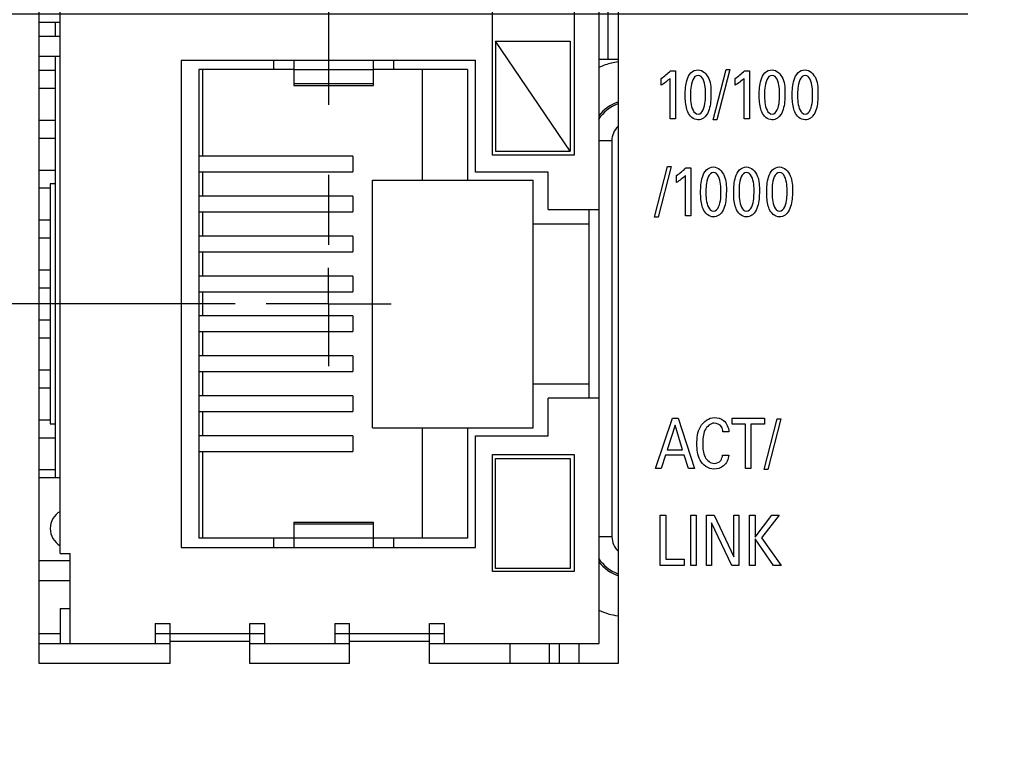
# Model space of a CAD drawing. Header units: inches. Extents: x 0 to 34, y 0 to 22.
# Tile 23 of 39: x 12.3 to 14.2, y 11.9 to 13.3. Entities that reach past the tile are written whole.
import ezdxf

# ---------------------------------------------------------------- set-up
doc = ezdxf.new("R2010")
doc.units = ezdxf.units.IN
doc.header["$LTSCALE"] = 1.87
doc.header["$MEASUREMENT"] = 0
doc.linetypes.add('CENTER', pattern=[0.6, 0.375, -0.075, 0.075, -0.075])
doc.layers.get('0').update_dxf_attribs({"linetype": 'CONTINUOUS'})
for name, color, linetype in [('ARTWORK', 7, 'CONTINUOUS'), ('DEFAULT_1', 7, 'CENTER'), ('DIMENSIONS', 7, 'CONTINUOUS')]:
    doc.layers.add(name, color=color, linetype=linetype)
doc.styles.get("Standard").update_dxf_attribs({"font": 'txt', "width": 0.8})
doc.dimstyles.new('DIMSTYLE_3', dxfattribs={"dimtxt": 0.125, "dimasz": 0.18, "dimexe": 0.125, "dimexo": 0.0625, "dimgap": 0.03125, "dimtad": 0, "dimtih": 1, "dimtoh": 1, "dimlfac": 0.5, "dimzin": 4, "dimdsep": 46, "dimtxsty": 'STANDARD', "dimblk": '_FILLED', "dimblk1": '_FILLED', "dimblk2": '_FILLED', "dimcen": 0.09, "dimadec": 0, "dimazin": 0, "dimtp": 0.01, "dimtm": 0.01, "dimtfac": 1, "dimtofl": 0, "dimtmove": 0, "dimatfit": 3, "dimldrblk": '_FILLED', "dimfxl": 1, "dimtolj": 1, "dimtzin": 4, "dimarcsym": 0})

# ---------------------------------------------------------------- blocks, each defined once
blk = doc.blocks.new('*D19')
at = {"layer": 'DIMENSIONS', "color": 2, "linetype": 'CONTINUOUS'}
blk.add_line((12.6853, 12.7396), (7.101, 12.7396), dxfattribs=at)
at = {"layer": 'DIMENSIONS', "color": 2, "linetype": 'CONTINUOUS', "insert": (7.0385, 12.8021), "char_height": 0.125, "width": 1.125, "attachment_point": 3, "line_spacing_factor": 0.9}
blk.add_mtext('2.27{\\Ftxt.shx;\\W1.000000;\\H0.125000; }[57.6]', dxfattribs=at)
blk = doc.blocks.new('_FILLED')
at = {"color": 0, "linetype": 'BYBLOCK'}
blk.add_solid([(0, 0), (-1, 0.174), (-1, -0.174)], dxfattribs=at)
blk = doc.blocks.new('*D20')
at = {"layer": 'DIMENSIONS', "color": 2, "linetype": 'CONTINUOUS'}
blk.add_line((12.6853, 13.8396), (7.101, 13.8396), dxfattribs=at)
at = {"layer": 'DIMENSIONS', "color": 2, "linetype": 'CONTINUOUS', "insert": (7.0385, 13.9021), "char_height": 0.125, "width": 1.125, "attachment_point": 3, "line_spacing_factor": 0.9}
blk.add_mtext('2.82{\\Ftxt.shx;\\W1.000000;\\H0.125000; }[71.6]', dxfattribs=at)
blk = doc.blocks.new('*D21')
at = {"layer": 'DIMENSIONS', "color": 2, "linetype": 'CONTINUOUS'}
blk.add_line((14.4811, 14.2146), (7.101, 14.2146), dxfattribs=at)
at = {"layer": 'DIMENSIONS', "color": 2, "linetype": 'CONTINUOUS', "insert": (7.0385, 14.2771), "char_height": 0.125, "width": 1.125, "attachment_point": 3, "line_spacing_factor": 0.9}
blk.add_mtext('3.01{\\Ftxt.shx;\\W1.000000;\\H0.125000; }[76.4]', dxfattribs=at)
blk = doc.blocks.new('*D22')
at = {"layer": 'DIMENSIONS', "color": 2, "linetype": 'CONTINUOUS'}
blk.add_line((14.1536, 13.3196), (7.101, 13.3196), dxfattribs=at)
at = {"layer": 'DIMENSIONS', "color": 2, "linetype": 'CONTINUOUS', "insert": (7.0385, 13.3821), "char_height": 0.125, "width": 0.925, "attachment_point": 3, "line_spacing_factor": 0.9}
blk.add_mtext('2.56{\\Ftxt.shx;\\W1.000000;\\H0.125000; }[65]', dxfattribs=at)

msp = doc.modelspace()

# ---------------------------------------------------------------- linework, layer by layer
at = {"color": 3, "linetype": 'CONTINUOUS'}
for p, q in [((12.2928, 12.0196), (12.2928, 14.5596)), ((13.4528, 14.5596), (13.4528, 12.0196)), ((12.5549, 12.0196), (12.2928, 12.0196)), ((12.9149, 12.0196), (12.7149, 12.0196)), ((13.4528, 12.0196), (13.0749, 12.0196))]:
    msp.add_line(p, q, dxfattribs=at)
at = {"color": 7, "linetype": 'CONTINUOUS'}
for p, q in [((13.4149, 12.0596), (13.4149, 14.5196)), ((12.3349, 12.2396), (12.3349, 14.3396)), ((13.2009, 13.0376), (13.2009, 13.5416)), ((13.3649, 13.5416), (13.3649, 13.0376)), ((13.4325, 13.3496), (13.4325, 13.2296)), ((12.2928, 13.3036), (12.3349, 13.3036)), ((12.3249, 13.3036), (12.3249, 13.2756)), ((12.2928, 13.2756), (12.3349, 13.2756)), ((13.2069, 13.2656), (13.2069, 13.0456)), ((13.3569, 13.0456), (13.2069, 13.2656)), ((13.2069, 13.2656), (13.3569, 13.2656)), ((13.3569, 13.2656), (13.3569, 13.0456)), ((12.2928, 13.2356), (12.3349, 13.2356)), ((12.3249, 13.2356), (12.3249, 12.3921)), ((12.5769, 13.2276), (12.5769, 12.2516)), ((12.5769, 13.2276), (13.1669, 13.2276)), ((12.7629, 13.2086), (12.7629, 13.2276)), ((12.8029, 13.2276), (12.8029, 13.1771)), ((12.9629, 13.1771), (12.9629, 13.2276)), ((13.0029, 13.2276), (13.0029, 13.2086)), ((13.1669, 13.0036), (13.1669, 13.2276)), ((13.4149, 13.2296), (13.4528, 13.2296)), ((12.2928, 13.2076), (12.3249, 13.2076)), ((12.6129, 13.2086), (12.6129, 12.2706)), ((12.8029, 13.2086), (12.6129, 13.2086)), ((12.6209, 13.0353), (12.6209, 13.2086)), ((12.9629, 13.208), (12.8029, 13.208)), ((13.1509, 13.2086), (12.9629, 13.2086)), ((13.0609, 12.9876), (13.0609, 13.2086)), ((13.1509, 13.2086), (13.1509, 12.9876)), ((12.2928, 13.1716), (12.3249, 13.1716)), ((12.8029, 13.1811), (12.9629, 13.1811)), ((12.8029, 13.1771), (12.9629, 13.1771)), ((12.2928, 13.1076), (12.3249, 13.1076)), ((12.2928, 13.0716), (12.3249, 13.0716)), ((13.4406, 13.0662), (13.4149, 13.0662)), ((13.4406, 13.0662), (13.4406, 12.2729)), ((13.2069, 13.0456), (13.3569, 13.0456)), ((12.9215, 13.0353), (12.6129, 13.0353)), ((12.9215, 13.0353), (12.9215, 13.0039)), ((13.3649, 13.0376), (13.2009, 13.0376)), ((12.2928, 13.0076), (12.3249, 13.0076)), ((12.6129, 13.0039), (12.9215, 13.0039)), ((12.6209, 12.9553), (12.6209, 13.0039)), ((12.9609, 12.4916), (12.9609, 12.9876)), ((12.9609, 12.9876), (13.2829, 12.9876)), ((13.3129, 13.0036), (13.1669, 13.0036)), ((13.2829, 12.4916), (13.2829, 12.9876)), ((13.3129, 12.9286), (13.3129, 13.0036)), ((12.2928, 12.9716), (12.3149, 12.9716)), ((12.3149, 12.9796), (12.3149, 12.4996)), ((12.3249, 12.9796), (12.3149, 12.9796)), ((12.9215, 12.9553), (12.6129, 12.9553)), ((12.9215, 12.9553), (12.9215, 12.9239)), ((13.3129, 12.9286), (13.4149, 12.9286)), ((13.3949, 12.5506), (13.3949, 12.9286)), ((12.2928, 12.9076), (12.3149, 12.9076)), ((12.6129, 12.9239), (12.9215, 12.9239)), ((12.6209, 12.8753), (12.6209, 12.9239)), ((13.2829, 12.8996), (13.3949, 12.8996)), ((12.2928, 12.8716), (12.3149, 12.8716)), ((12.9215, 12.8753), (12.6129, 12.8753)), ((12.9215, 12.8753), (12.9215, 12.8439)), ((12.6129, 12.8439), (12.9215, 12.8439)), ((12.6209, 12.7953), (12.6209, 12.8439)), ((12.2928, 12.8076), (12.3149, 12.8076)), ((12.9215, 12.7953), (12.6129, 12.7953)), ((12.9215, 12.7953), (12.9215, 12.7639)), ((12.2928, 12.7716), (12.3149, 12.7716)), ((12.6129, 12.7639), (12.9215, 12.7639)), ((12.6209, 12.7153), (12.6209, 12.7639)), ((12.9215, 12.7153), (12.6129, 12.7153)), ((12.9215, 12.7153), (12.9215, 12.6839)), ((12.2928, 12.7076), (12.3149, 12.7076)), ((12.2928, 12.6716), (12.3149, 12.6716)), ((12.6129, 12.6839), (12.9215, 12.6839)), ((12.6209, 12.6353), (12.6209, 12.6839)), ((12.9215, 12.6353), (12.6129, 12.6353)), ((12.9215, 12.6353), (12.9215, 12.6039)), ((12.2928, 12.6076), (12.3149, 12.6076)), ((12.6129, 12.6039), (12.9215, 12.6039)), ((12.6209, 12.5553), (12.6209, 12.6039)), ((12.2928, 12.5716), (12.3149, 12.5716)), ((13.2829, 12.5796), (13.3949, 12.5796)), ((12.9215, 12.5553), (12.6129, 12.5553)), ((12.9215, 12.5553), (12.9215, 12.5239)), ((13.3129, 12.4756), (13.3129, 12.5506)), ((13.4149, 12.5506), (13.3129, 12.5506)), ((12.6129, 12.5239), (12.9215, 12.5239)), ((12.6209, 12.4753), (12.6209, 12.5239)), ((12.2928, 12.5076), (12.3149, 12.5076)), ((12.3149, 12.4996), (12.3249, 12.4996)), ((12.9215, 12.4753), (12.6129, 12.4753)), ((12.9215, 12.4753), (12.9215, 12.4439)), ((12.9609, 12.4916), (13.2829, 12.4916)), ((13.0609, 12.2706), (13.0609, 12.4916)), ((13.1509, 12.4916), (13.1509, 12.2706)), ((13.1669, 12.2516), (13.1669, 12.4756)), ((13.1669, 12.4756), (13.3129, 12.4756)), ((12.2928, 12.4716), (12.3249, 12.4716)), ((12.6129, 12.4439), (12.9215, 12.4439)), ((12.6209, 12.2706), (12.6209, 12.4439)), ((13.2009, 12.2036), (13.2009, 12.4376)), ((13.2009, 12.4376), (13.3649, 12.4376)), ((13.3649, 12.4376), (13.3649, 12.2036)), ((13.2069, 12.2096), (13.2069, 12.4296)), ((13.2069, 12.4296), (13.3569, 12.4296)), ((13.3569, 12.4296), (13.3569, 12.2096)), ((12.2928, 12.4076), (12.3249, 12.4076)), ((12.2928, 12.3921), (12.3349, 12.3921)), ((12.8029, 12.3021), (12.8029, 12.2516)), ((12.8029, 12.3021), (12.9629, 12.3021)), ((12.9629, 12.2981), (12.8029, 12.2981)), ((12.9629, 12.2516), (12.9629, 12.3021)), ((12.8029, 12.2706), (12.6129, 12.2706)), ((12.7629, 12.2516), (12.7629, 12.2706)), ((12.8029, 12.2712), (12.9629, 12.2712)), ((13.1509, 12.2706), (12.9629, 12.2706)), ((13.0029, 12.2706), (13.0029, 12.2516)), ((13.4406, 12.2729), (13.4149, 12.2729)), ((12.3349, 12.2396), (12.3549, 12.2396)), ((12.3549, 12.0596), (12.3549, 12.2396)), ((12.5769, 12.2516), (13.1669, 12.2516)), ((12.2928, 12.2256), (12.3549, 12.2256)), ((13.3649, 12.2036), (13.2009, 12.2036)), ((13.3569, 12.2096), (13.2069, 12.2096)), ((12.2928, 12.1856), (12.3549, 12.1856)), ((12.3349, 12.1296), (12.3349, 12.0596)), ((12.3349, 12.1296), (12.3549, 12.1296)), ((12.5249, 12.0996), (12.5249, 12.0596)), ((12.5249, 12.0996), (12.5549, 12.0996)), ((12.5549, 12.0196), (12.5549, 12.0996)), ((12.7149, 12.0196), (12.7149, 12.0996)), ((12.7149, 12.0996), (12.7449, 12.0996)), ((12.7449, 12.0596), (12.7449, 12.0996)), ((12.8849, 12.0996), (12.8849, 12.0596)), ((12.8849, 12.0996), (12.9149, 12.0996)), ((12.9149, 12.0196), (12.9149, 12.0996)), ((13.0749, 12.0196), (13.0749, 12.0996)), ((13.0749, 12.0996), (13.1049, 12.0996)), ((13.1049, 12.0596), (13.1049, 12.0996)), ((12.2928, 12.0796), (12.3349, 12.0796)), ((12.5249, 12.0796), (12.7449, 12.0796)), ((12.8849, 12.0796), (13.1049, 12.0796)), ((12.2928, 12.0596), (12.5549, 12.0596)), ((12.7149, 12.0636), (12.5549, 12.0636)), ((12.7149, 12.0596), (12.9149, 12.0596)), ((13.0749, 12.0636), (12.9149, 12.0636)), ((13.0749, 12.0596), (13.4149, 12.0596)), ((13.2361, 12.0596), (13.2361, 12.0196)), ((13.3148, 12.0596), (13.3148, 12.0196)), ((13.3348, 12.0596), (13.3348, 12.0196)), ((13.3741, 12.0596), (13.3741, 12.0196))]:
    msp.add_line(p, q, dxfattribs=at)
for centre, radius, start, end in [((13.4774, 13.0681), 0.1581, 99.0044, 103.6651), ((13.4773, 13.0687), 0.1575, 103.6739, 113.4778), ((13.4773, 13.0689), 0.0787, 108.2144, 143.0828), ((13.4799, 13.0662), 0.0787, 110.2772, 147.3447), ((13.4799, 13.0662), 0.0394, 133.7202, 180.0046), ((12.3549, 12.2896), 0.04, 120.3947, 239.6176), ((13.48, 12.273), 0.0394, 180.0065, 226.2723), ((13.48, 12.273), 0.0788, 212.6637, 249.7152), ((13.4773, 12.2703), 0.0787, 216.9295, 251.8054), ((13.4775, 12.2708), 0.158, 246.5289, 260.9678)]:
    msp.add_arc(centre, radius, start, end, dxfattribs=at)
at = {"layer": 'ARTWORK', "color": 40, "linetype": 'CONTINUOUS'}
for p, q in [((13.5578, 13.2063), (13.5677, 13.2063)), ((13.5677, 13.2063), (13.5677, 13.1101)), ((13.6434, 13.1078), (13.6694, 13.2092)), ((13.6766, 13.2092), (13.6507, 13.1078)), ((13.6694, 13.2092), (13.6766, 13.2092)), ((13.7061, 13.2063), (13.716, 13.2063)), ((13.716, 13.2063), (13.716, 13.1101)), ((13.5392, 13.1772), (13.5392, 13.1911)), ((13.557, 13.1101), (13.557, 13.1911)), ((13.6875, 13.1772), (13.6875, 13.1911)), ((13.7054, 13.1101), (13.7054, 13.1911)), ((13.5677, 13.1101), (13.557, 13.1101)), ((13.6507, 13.1078), (13.6434, 13.1078)), ((13.716, 13.1101), (13.7054, 13.1101)), ((13.5259, 12.9134), (13.5519, 13.0147)), ((13.5591, 13.0147), (13.5333, 12.9134)), ((13.5519, 13.0147), (13.5591, 13.0147)), ((13.5887, 13.0118), (13.5986, 13.0118)), ((13.5986, 13.0118), (13.5986, 12.9156)), ((13.57, 12.9828), (13.57, 12.9967)), ((13.5879, 12.9156), (13.5879, 12.9967)), ((13.5333, 12.9134), (13.5259, 12.9134)), ((13.5986, 12.9156), (13.5879, 12.9156)), ((13.5279, 12.4101), (13.5617, 12.5105)), ((13.5671, 12.4967), (13.5516, 12.4475)), ((13.5617, 12.5105), (13.5736, 12.5105)), ((13.5819, 12.4475), (13.5671, 12.4967)), ((13.5736, 12.5105), (13.606, 12.4101)), ((13.6814, 12.4987), (13.6814, 12.5105)), ((13.6814, 12.5105), (13.7461, 12.5105)), ((13.7083, 12.4987), (13.6814, 12.4987)), ((13.7083, 12.4101), (13.7083, 12.4987)), ((13.7193, 12.4987), (13.7193, 12.4101)), ((13.7461, 12.4987), (13.7193, 12.4987)), ((13.7459, 12.4079), (13.7719, 12.5092)), ((13.7461, 12.5105), (13.7461, 12.4987)), ((13.7791, 12.5092), (13.7533, 12.4079)), ((13.7719, 12.5092), (13.7791, 12.5092)), ((13.6749, 12.4834), (13.663, 12.4834)), ((13.548, 12.4363), (13.5394, 12.4101)), ((13.5852, 12.4363), (13.548, 12.4363)), ((13.5516, 12.4475), (13.5819, 12.4475)), ((13.5939, 12.4101), (13.5852, 12.4363)), ((13.6625, 12.4365), (13.6747, 12.4365)), ((13.5394, 12.4101), (13.5279, 12.4101)), ((13.606, 12.4101), (13.5939, 12.4101)), ((13.7193, 12.4101), (13.7083, 12.4101)), ((13.7533, 12.4079), (13.7459, 12.4079)), ((13.5373, 12.2157), (13.5373, 12.3161)), ((13.5373, 12.3161), (13.5483, 12.3161)), ((13.5483, 12.3161), (13.5483, 12.228)), ((13.5985, 12.2157), (13.5985, 12.3161)), ((13.5985, 12.3161), (13.6096, 12.3161)), ((13.6096, 12.3161), (13.6096, 12.2157)), ((13.6302, 12.2157), (13.6302, 12.3161)), ((13.6302, 12.3161), (13.6456, 12.3161)), ((13.6456, 12.3161), (13.685, 12.2331)), ((13.685, 12.2331), (13.685, 12.3161)), ((13.685, 12.3161), (13.6952, 12.3161)), ((13.6952, 12.3161), (13.6952, 12.2157)), ((13.7164, 12.2157), (13.7164, 12.3161)), ((13.7164, 12.3161), (13.7274, 12.3161)), ((13.7274, 12.3161), (13.7274, 12.2721)), ((13.7274, 12.2721), (13.7608, 12.3161)), ((13.776, 12.3161), (13.7402, 12.2711)), ((13.7608, 12.3161), (13.776, 12.3161)), ((13.6403, 12.3009), (13.6403, 12.2157)), ((13.681, 12.2157), (13.6403, 12.3009)), ((13.7274, 12.2689), (13.7274, 12.2157)), ((13.7644, 12.2157), (13.7274, 12.2689)), ((13.7402, 12.2711), (13.7799, 12.2157)), ((13.5856, 12.2157), (13.5373, 12.2157)), ((13.5483, 12.228), (13.5856, 12.228)), ((13.5856, 12.228), (13.5856, 12.2157)), ((13.6096, 12.2157), (13.5985, 12.2157)), ((13.6403, 12.2157), (13.6302, 12.2157)), ((13.6952, 12.2157), (13.681, 12.2157)), ((13.7274, 12.2157), (13.7164, 12.2157)), ((13.7799, 12.2157), (13.7644, 12.2157))]:
    msp.add_line(p, q, dxfattribs=at)
for points in [[(13.5392, 13.1911), (13.5459, 13.1955), (13.5523, 13.2005), (13.5578, 13.2063)], [(13.6875, 13.1911), (13.6942, 13.1955), (13.7006, 13.2005), (13.7061, 13.2063)], [(13.557, 13.1911), (13.5518, 13.1857), (13.5457, 13.1811), (13.5392, 13.1772)], [(13.7054, 13.1911), (13.7002, 13.1857), (13.694, 13.1811), (13.6875, 13.1772)], [(13.613, 13.1081), (13.6044, 13.1081), (13.5957, 13.116), (13.5925, 13.1241)], [(13.7614, 13.1081), (13.7527, 13.1081), (13.744, 13.116), (13.7408, 13.1241)], [(13.8276, 13.1081), (13.8189, 13.1081), (13.8102, 13.116), (13.8071, 13.1241)], [(13.57, 12.9967), (13.5768, 13.0011), (13.5832, 13.006), (13.5887, 13.0118)], [(13.5879, 12.9967), (13.5827, 12.9912), (13.5766, 12.9866), (13.57, 12.9828)], [(13.6439, 12.9137), (13.6353, 12.9137), (13.6266, 12.9216), (13.6234, 12.9297)], [(13.7101, 12.9137), (13.7015, 12.9137), (13.6928, 12.9216), (13.6896, 12.9297)], [(13.7764, 12.9137), (13.7677, 12.9137), (13.759, 12.9216), (13.7558, 12.9297)], [(13.6586, 12.426), (13.6608, 12.429), (13.662, 12.4328), (13.6625, 12.4365)], [(13.6456, 12.42), (13.6504, 12.42), (13.6557, 12.4222), (13.6586, 12.426)]]:
    msp.add_open_spline(points, degree=3, dxfattribs=at)
for points, knots in [([(13.5875, 13.1571), (13.5875, 13.1675), (13.5885, 13.1833), (13.5971, 13.2034), (13.6081, 13.2082), (13.6133, 13.2082)], [0, 0, 0, 0, 0.495511, 0.752963, 1, 1, 1, 1]), ([(13.6133, 13.2082), (13.6225, 13.2082), (13.6398, 13.1897), (13.639, 13.1698), (13.639, 13.1593)], [0, 0, 0, 0, 0.468937, 1, 1, 1, 1]), ([(13.7358, 13.1571), (13.7358, 13.1675), (13.7369, 13.1833), (13.7454, 13.2034), (13.7564, 13.2082), (13.7616, 13.2082)], [0, 0, 0, 0, 0.495562, 0.753034, 1, 1, 1, 1]), ([(13.7616, 13.2082), (13.7709, 13.2082), (13.7881, 13.1897), (13.7874, 13.1698), (13.7874, 13.1593)], [0, 0, 0, 0, 0.468937, 1, 1, 1, 1]), ([(13.802, 13.1571), (13.802, 13.1675), (13.8031, 13.1833), (13.8117, 13.2034), (13.8226, 13.2082), (13.8278, 13.2082)], [0, 0, 0, 0, 0.495556, 0.753031, 1, 1, 1, 1]), ([(13.8278, 13.2082), (13.8371, 13.2082), (13.8544, 13.1897), (13.8536, 13.1698), (13.8536, 13.1593)], [0, 0, 0, 0, 0.468937, 1, 1, 1, 1]), ([(13.6134, 13.1971), (13.6034, 13.1971), (13.5981, 13.1753), (13.5981, 13.1622), (13.5981, 13.1578)], [0, 0, 0, 0, 0.689393, 1, 1, 1, 1]), ([(13.6282, 13.158), (13.6282, 13.1633), (13.6285, 13.1762), (13.6224, 13.1971), (13.6134, 13.1971)], [0, 0, 0, 0, 0.368043, 1, 1, 1, 1]), ([(13.7617, 13.1971), (13.7518, 13.1971), (13.7464, 13.1753), (13.7465, 13.1622), (13.7465, 13.1578)], [0, 0, 0, 0, 0.689393, 1, 1, 1, 1]), ([(13.7766, 13.158), (13.7766, 13.1633), (13.7768, 13.1762), (13.7708, 13.1971), (13.7617, 13.1971)], [0, 0, 0, 0, 0.368043, 1, 1, 1, 1]), ([(13.8279, 13.1971), (13.818, 13.1971), (13.8127, 13.1753), (13.8127, 13.1622), (13.8127, 13.1578)], [0, 0, 0, 0, 0.689393, 1, 1, 1, 1]), ([(13.8428, 13.158), (13.8428, 13.1633), (13.843, 13.1762), (13.837, 13.1971), (13.8279, 13.1971)], [0, 0, 0, 0, 0.368043, 1, 1, 1, 1]), ([(13.5925, 13.1241), (13.5918, 13.1259), (13.5882, 13.1365), (13.5875, 13.1478), (13.5875, 13.1571)], [0, 0, 0, 0, 0.171455, 1, 1, 1, 1]), ([(13.5981, 13.1578), (13.5981, 13.1528), (13.598, 13.1401), (13.6041, 13.1197), (13.6132, 13.1197)], [0, 0, 0, 0, 0.355632, 1, 1, 1, 1]), ([(13.6132, 13.1197), (13.6228, 13.1197), (13.6282, 13.1409), (13.6282, 13.1536), (13.6282, 13.158)], [0, 0, 0, 0, 0.686075, 1, 1, 1, 1]), ([(13.639, 13.1593), (13.639, 13.1542), (13.6385, 13.1392), (13.6349, 13.1232), (13.6284, 13.1155)], [0, 0, 0, 0, 0.336738, 1, 1, 1, 1]), ([(13.7408, 13.1241), (13.7401, 13.1259), (13.7365, 13.1365), (13.7358, 13.1478), (13.7358, 13.1571)], [0, 0, 0, 0, 0.171453, 1, 1, 1, 1]), ([(13.7465, 13.1578), (13.7465, 13.1528), (13.7464, 13.1401), (13.7524, 13.1197), (13.7615, 13.1197)], [0, 0, 0, 0, 0.355634, 1, 1, 1, 1]), ([(13.7615, 13.1197), (13.7712, 13.1197), (13.7766, 13.1409), (13.7766, 13.1536), (13.7766, 13.158)], [0, 0, 0, 0, 0.686077, 1, 1, 1, 1]), ([(13.7874, 13.1593), (13.7874, 13.1542), (13.7869, 13.1392), (13.7832, 13.1232), (13.7767, 13.1155)], [0, 0, 0, 0, 0.336738, 1, 1, 1, 1]), ([(13.8071, 13.1241), (13.8063, 13.1259), (13.8027, 13.1365), (13.802, 13.1478), (13.802, 13.1571)], [0, 0, 0, 0, 0.171455, 1, 1, 1, 1]), ([(13.8127, 13.1578), (13.8127, 13.1528), (13.8126, 13.1401), (13.8187, 13.1197), (13.8277, 13.1197)], [0, 0, 0, 0, 0.355634, 1, 1, 1, 1]), ([(13.8277, 13.1197), (13.8374, 13.1197), (13.8428, 13.1409), (13.8428, 13.1536), (13.8428, 13.158)], [0, 0, 0, 0, 0.686077, 1, 1, 1, 1]), ([(13.8536, 13.1593), (13.8536, 13.1542), (13.8531, 13.1392), (13.8494, 13.1232), (13.8429, 13.1155)], [0, 0, 0, 0, 0.336738, 1, 1, 1, 1]), ([(13.6284, 13.1155), (13.6271, 13.114), (13.6229, 13.11), (13.6169, 13.1081), (13.613, 13.1081)], [0, 0, 0, 0, 0.328405, 1, 1, 1, 1]), ([(13.7767, 13.1155), (13.7755, 13.114), (13.7712, 13.11), (13.7653, 13.1081), (13.7614, 13.1081)], [0, 0, 0, 0, 0.328405, 1, 1, 1, 1]), ([(13.8429, 13.1155), (13.8417, 13.114), (13.8374, 13.11), (13.8315, 13.1081), (13.8276, 13.1081)], [0, 0, 0, 0, 0.328405, 1, 1, 1, 1]), ([(13.6184, 12.9626), (13.6184, 12.973), (13.6194, 12.9889), (13.628, 13.009), (13.639, 13.0138), (13.6442, 13.0138)], [0, 0, 0, 0, 0.495511, 0.752963, 1, 1, 1, 1]), ([(13.6442, 13.0138), (13.6534, 13.0138), (13.6707, 12.9952), (13.6699, 12.9754), (13.6699, 12.9649)], [0, 0, 0, 0, 0.468937, 1, 1, 1, 1]), ([(13.6846, 12.9626), (13.6846, 12.973), (13.6857, 12.9889), (13.6942, 13.009), (13.7052, 13.0138), (13.7104, 13.0138)], [0, 0, 0, 0, 0.495511, 0.752963, 1, 1, 1, 1]), ([(13.7104, 13.0138), (13.7197, 13.0138), (13.7369, 12.9952), (13.7361, 12.9754), (13.7361, 12.9649)], [0, 0, 0, 0, 0.468937, 1, 1, 1, 1]), ([(13.7508, 12.9626), (13.7508, 12.973), (13.7519, 12.9889), (13.7604, 13.009), (13.7714, 13.0138), (13.7766, 13.0138)], [0, 0, 0, 0, 0.495526, 0.752979, 1, 1, 1, 1]), ([(13.7766, 13.0138), (13.7859, 13.0138), (13.8031, 12.9952), (13.8023, 12.9754), (13.8023, 12.9649)], [0, 0, 0, 0, 0.468954, 1, 1, 1, 1]), ([(13.6443, 13.0027), (13.6343, 13.0027), (13.629, 12.9808), (13.629, 12.9678), (13.629, 12.9633)], [0, 0, 0, 0, 0.689393, 1, 1, 1, 1]), ([(13.6591, 12.9636), (13.6591, 12.9689), (13.6594, 12.9817), (13.6533, 13.0027), (13.6443, 13.0027)], [0, 0, 0, 0, 0.368043, 1, 1, 1, 1]), ([(13.7105, 13.0027), (13.7005, 13.0027), (13.6952, 12.9808), (13.6953, 12.9678), (13.6953, 12.9633)], [0, 0, 0, 0, 0.689393, 1, 1, 1, 1]), ([(13.7254, 12.9636), (13.7254, 12.9689), (13.7256, 12.9817), (13.7196, 13.0027), (13.7105, 13.0027)], [0, 0, 0, 0, 0.368043, 1, 1, 1, 1]), ([(13.7767, 13.0027), (13.7668, 13.0027), (13.7614, 12.9808), (13.7615, 12.9678), (13.7615, 12.9633)], [0, 0, 0, 0, 0.689383, 1, 1, 1, 1]), ([(13.7916, 12.9636), (13.7916, 12.9689), (13.7918, 12.9817), (13.7858, 13.0027), (13.7767, 13.0027)], [0, 0, 0, 0, 0.368031, 1, 1, 1, 1]), ([(13.6234, 12.9297), (13.6227, 12.9314), (13.6191, 12.942), (13.6184, 12.9534), (13.6184, 12.9626)], [0, 0, 0, 0, 0.171455, 1, 1, 1, 1]), ([(13.629, 12.9633), (13.629, 12.9583), (13.6289, 12.9457), (13.635, 12.9252), (13.644, 12.9252)], [0, 0, 0, 0, 0.355632, 1, 1, 1, 1]), ([(13.644, 12.9252), (13.6537, 12.9252), (13.6591, 12.9464), (13.6591, 12.9592), (13.6591, 12.9636)], [0, 0, 0, 0, 0.686075, 1, 1, 1, 1]), ([(13.6699, 12.9649), (13.6699, 12.9597), (13.6694, 12.9448), (13.6658, 12.9287), (13.6593, 12.921)], [0, 0, 0, 0, 0.336738, 1, 1, 1, 1]), ([(13.6896, 12.9297), (13.6889, 12.9314), (13.6853, 12.942), (13.6846, 12.9534), (13.6846, 12.9626)], [0, 0, 0, 0, 0.171455, 1, 1, 1, 1]), ([(13.6953, 12.9633), (13.6953, 12.9583), (13.6952, 12.9457), (13.7012, 12.9252), (13.7103, 12.9252)], [0, 0, 0, 0, 0.355644, 1, 1, 1, 1]), ([(13.7103, 12.9252), (13.7199, 12.9252), (13.7253, 12.9464), (13.7254, 12.9592), (13.7254, 12.9636)], [0, 0, 0, 0, 0.686085, 1, 1, 1, 1]), ([(13.7361, 12.9649), (13.7361, 12.9597), (13.7357, 12.9448), (13.732, 12.9287), (13.7255, 12.921)], [0, 0, 0, 0, 0.336738, 1, 1, 1, 1]), ([(13.7558, 12.9297), (13.7551, 12.9314), (13.7515, 12.942), (13.7508, 12.9534), (13.7508, 12.9626)], [0, 0, 0, 0, 0.171455, 1, 1, 1, 1]), ([(13.7615, 12.9633), (13.7615, 12.9583), (13.7614, 12.9457), (13.7674, 12.9252), (13.7765, 12.9252)], [0, 0, 0, 0, 0.355644, 1, 1, 1, 1]), ([(13.7765, 12.9252), (13.7861, 12.9252), (13.7915, 12.9464), (13.7916, 12.9592), (13.7916, 12.9636)], [0, 0, 0, 0, 0.686085, 1, 1, 1, 1]), ([(13.8023, 12.9649), (13.8023, 12.9597), (13.8019, 12.9448), (13.7982, 12.9287), (13.7917, 12.921)], [0, 0, 0, 0, 0.336738, 1, 1, 1, 1]), ([(13.6593, 12.921), (13.658, 12.9196), (13.6538, 12.9156), (13.6478, 12.9137), (13.6439, 12.9137)], [0, 0, 0, 0, 0.328405, 1, 1, 1, 1]), ([(13.7255, 12.921), (13.7242, 12.9196), (13.72, 12.9156), (13.714, 12.9137), (13.7101, 12.9137)], [0, 0, 0, 0, 0.328405, 1, 1, 1, 1]), ([(13.7917, 12.921), (13.7905, 12.9196), (13.7862, 12.9156), (13.7802, 12.9137), (13.7764, 12.9137)], [0, 0, 0, 0, 0.328357, 1, 1, 1, 1]), ([(13.611, 12.4592), (13.611, 12.4708), (13.6124, 12.4948), (13.6349, 12.5119), (13.6461, 12.5119)], [0, 0, 0, 0, 0.50887, 1, 1, 1, 1]), ([(13.6461, 12.5119), (13.6525, 12.5119), (13.6682, 12.5078), (13.6744, 12.4918), (13.6749, 12.4834)], [0, 0, 0, 0, 0.429577, 1, 1, 1, 1]), ([(13.6457, 12.5008), (13.6378, 12.5008), (13.6226, 12.4857), (13.6229, 12.4684), (13.6229, 12.4593)], [0, 0, 0, 0, 0.463632, 1, 1, 1, 1]), ([(13.663, 12.4834), (13.6626, 12.4868), (13.6609, 12.496), (13.6511, 12.5008), (13.6457, 12.5008)], [0, 0, 0, 0, 0.393816, 1, 1, 1, 1]), ([(13.6447, 12.4086), (13.6338, 12.4086), (13.612, 12.4251), (13.611, 12.4481), (13.611, 12.4592)], [0, 0, 0, 0, 0.49701, 1, 1, 1, 1]), ([(13.6229, 12.4593), (13.6229, 12.4503), (13.6226, 12.4331), (13.6382, 12.42), (13.6456, 12.42)], [0, 0, 0, 0, 0.550801, 1, 1, 1, 1]), ([(13.6747, 12.4365), (13.674, 12.4286), (13.6673, 12.4131), (13.6516, 12.4086), (13.6447, 12.4086)], [0, 0, 0, 0, 0.535939, 1, 1, 1, 1])]:
    msp.add_open_spline(points, degree=3, knots=knots, dxfattribs=at)
at = {"layer": 'DEFAULT_1', "color": 7, "linetype": 'CENTER'}
for p, q in [((12.8728, 13.8396), (12.8728, 12.8116)), ((12.8728, 12.7396), (12.8728, 12.8116)), ((12.8728, 12.7396), (12.7478, 12.7396)), ((12.8728, 12.7396), (12.8728, 12.6146)), ((12.8728, 12.7396), (12.9979, 12.7396))]:
    msp.add_line(p, q, dxfattribs=at)

# ---------------------------------------------------------------- dimensions: what is measured, and where the dimension line sits
at = {"layer": 'DIMENSIONS', "color": 2, "linetype": 'CONTINUOUS'}
for feature_location, offset, origin, picture, middle in [((14.4811, 14.2146), (-7.3801, 0), (14.5436, 8.2013), '*D21', (6.476, 14.2146)), ((12.6853, 13.8396), (-5.5844, 0), (12.7478, 8.2013), '*D20', (6.476, 13.8396)), ((14.1536, 13.3196), (-7.0526, 0), (14.2161, 8.2013), '*D22', (6.576, 13.3196)), ((12.6853, 12.7396), (-5.5844, 0), (12.7478, 8.2013), '*D19', (6.476, 12.7396))]:
    dim = msp.add_ordinate_dim(feature_location=feature_location, offset=offset, dtype=0, origin=origin, dimstyle='DIMSTYLE_3', dxfattribs=at)
    dim.commit()
    dim.dimension.update_dxf_attribs({"geometry": picture, "text_midpoint": middle})

doc.saveas('drawing.dxf')
